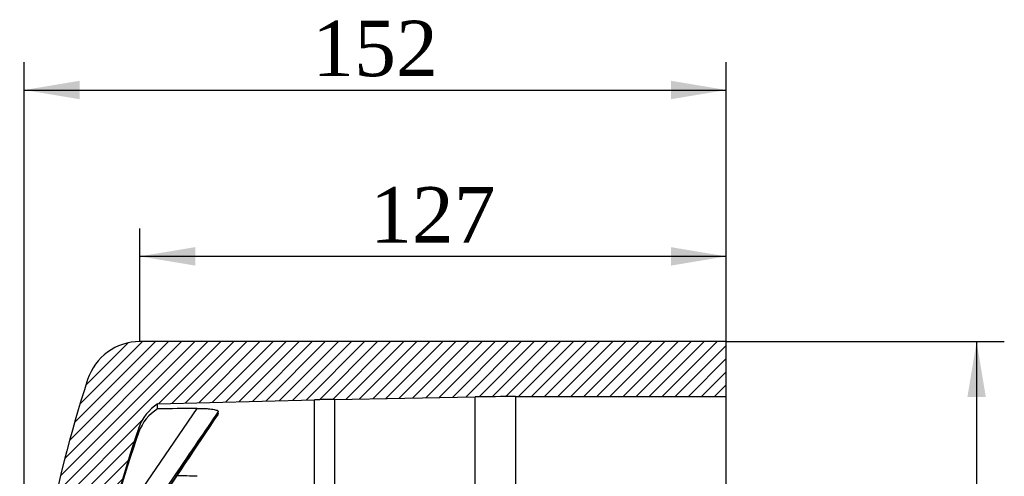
# Model space of a CAD drawing. Header units: millimetres. Extents: x 0 to 1188, y 0 to 840.
# Tile 1 of 2: x 271 to 484, y 599 to 698. Entities that reach past the tile are written whole.
import ezdxf
from ezdxf.enums import TextEntityAlignment as Align

# ---------------------------------------------------------------- set-up
doc = ezdxf.new("R2010")
doc.units = ezdxf.units.MM
doc.header["$LTSCALE"] = 4
doc.layers.add('CAP200B', color=7, linetype='Continuous')
doc.layers.add('Default', color=7, linetype='Continuous')
doc.styles.add('SEACAD_Solid_Edge_ANSI1_Symbols', font='semeca1.ttf')
doc.styles.add('SEACAD_Times_New_Roman', font='times.ttf')
doc.dimstyles.new('ANSImm', dxfattribs={"dimtxt": 12, "dimasz": 12, "dimexe": 6, "dimexo": 0, "dimgap": 3, "dimtad": 1, "dimdsep": 46, "dimtxsty": 'SEACAD_Times_New_Roman', "dimblk1": '_SE_FILLED', "dimblk2": '_SE_FILLED', "dimsah": 1, "dimcen": 6, "dimazin": 0, "dimtfac": 0.85, "dimtdec": 3, "dimtofl": 0, "dimtmove": 0, "dimatfit": 3, "dimfxl": 1, "dimarcsym": 0})

# ---------------------------------------------------------------- blocks, each defined once
blk = doc.blocks.new('SE6')
at = {"layer": 'CAP200B', "linetype": 'Continuous'}
h = blk.add_hatch(dxfattribs=at)
h.set_pattern_fill('LINE', scale=0.6299212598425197, angle=45, style=0)
h.set_pattern_definition([(45, (0, 0), (-1.414213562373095, 1.414213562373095), [])])
edge = h.paths.add_edge_path()
edge.add_line((283.8431102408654, 509.2413059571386), (283.8431102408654, 547.4411315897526))
edge.add_arc((288.8431102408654, 547.4411315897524), 5, 159.5901171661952, 180, ccw=False)
edge.add_line((284.1570009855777, 549.1848001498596), (291.3333928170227, 568.4713531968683))
edge.add_arc((286.647283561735, 570.2150217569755), 5, 339.5901171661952, 349.6951535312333)
edge.add_line((291.5666331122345, 569.3205945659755), (291.6776110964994, 569.9309734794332))
edge.add_arc((287.7421314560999, 570.6465152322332), 4, 349.6951535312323, 427.7462502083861)
edge.add_line((289.2569682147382, 574.3485781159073), (287.4511398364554, 575.0874999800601))
edge.add_arc((533.0418261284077, 528.3412187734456), 250, 161.0091794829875, 169.2231084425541, ccw=False)
edge.add_arc((306.1048524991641, 606.4412187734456), 10, 122.7808592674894, 161.0091794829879, ccw=False)
edge.add_line((300.6905787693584, 614.8486940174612), (334.6621824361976, 615.7382717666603))
edge.add_line((334.6621824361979, 615.7382717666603), (339.0244533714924, 615.8334568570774))
edge.add_line((339.0244533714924, 615.8334568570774), (369.4803409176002, 616.3650663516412))
edge.add_line((369.4803409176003, 616.3650663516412), (378.2065441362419, 616.4412187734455))
edge.add_line((378.206544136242, 616.4412187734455), (423.8431102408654, 616.4412187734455))
edge.add_line((423.8431102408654, 616.4412187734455), (423.8431102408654, 628.3412187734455))
edge.add_line((423.8431102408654, 628.3412187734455), (296.8431102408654, 628.3412187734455))
edge.add_arc((296.8431102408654, 616.4871449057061), 11.85407386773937, 90, 162.1872458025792)
edge.add_arc((571.1757011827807, 528.3412187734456), 300, 162.1872458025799, 176.1774462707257)
edge.add_line((271.8431102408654, 548.3412187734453), (271.8431102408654, 545.3412187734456))
edge.add_line((271.8431102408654, 545.3412187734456), (270.8431102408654, 545.3412187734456))
edge.add_line((270.8431102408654, 545.3412187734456), (270.8431102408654, 511.3412187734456))
edge.add_line((270.8431102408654, 511.3412187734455), (271.8431102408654, 511.3412187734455))
edge.add_line((271.8431102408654, 511.3412187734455), (271.8431102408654, 508.3412187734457))
edge.add_arc((571.1757011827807, 528.3412187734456), 300, 183.8225537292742, 197.8127541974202)
edge.add_arc((296.8431102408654, 440.1952926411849), 11.85407386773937, 197.812754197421, 270)
edge.add_line((296.8431102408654, 428.3412187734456), (423.8431102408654, 428.3412187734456))
edge.add_line((423.8431102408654, 428.3412187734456), (423.8431102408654, 440.2412187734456))
edge.add_line((423.8431102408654, 440.2412187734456), (378.2065441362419, 440.2412187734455))
edge.add_line((378.2065441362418, 440.2412187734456), (369.4803409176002, 440.3173711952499))
edge.add_line((369.4803409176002, 440.31737119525), (339.024453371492, 440.8489806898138))
edge.add_line((339.0244533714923, 440.8489806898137), (334.6621824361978, 440.9441657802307))
edge.add_line((334.6621824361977, 440.9441657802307), (300.6905787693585, 441.8337435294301))
edge.add_arc((306.1048524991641, 450.2412187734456), 10, 198.9908205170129, 237.2191407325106, ccw=False)
edge.add_arc((533.0418261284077, 528.3412187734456), 250, 190.7768915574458, 198.9908205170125, ccw=False)
edge.add_line((287.4511398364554, 481.594937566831), (289.2569682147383, 482.3338594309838))
edge.add_arc((287.7421314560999, 486.0359223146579), 4, 292.2537497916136, 370.304846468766)
edge.add_line((291.6776110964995, 486.7514640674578), (291.5666331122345, 487.3618429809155))
edge.add_arc((286.647283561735, 486.4674157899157), 5, 10.30484646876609, 20.40988283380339)
edge.add_line((291.3333928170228, 488.2110843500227), (284.1570009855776, 507.4976373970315))
edge.add_arc((288.8431102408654, 509.2413059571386), 5, 180, 200.4098828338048, ccw=False)
at = {"layer": 'CAP200B', "color": 7, "linetype": 'Continuous'}
for p, q in [((423.8431102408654, 628.3412187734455), (296.8431102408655, 628.3412187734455)), ((423.8431102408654, 616.4412187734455), (423.8431102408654, 628.3412187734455)), ((339.024453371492, 615.8334568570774), (369.4803409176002, 616.3650663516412)), ((369.4803409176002, 440.31737119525), (369.4803409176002, 616.3650663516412)), ((378.2065441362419, 616.4412187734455), (378.2065441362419, 440.2412187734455)), ((378.2065441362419, 616.4412187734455), (423.8431102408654, 616.4412187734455)), ((423.8431102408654, 440.2412187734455), (423.8431102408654, 616.4412187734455)), ((300.6905787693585, 614.8486940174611), (334.6621824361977, 615.7382717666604)), ((300.6905787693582, 613.7819718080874), (300.6905787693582, 614.8486940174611)), ((334.6621824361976, 440.9441657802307), (334.6621824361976, 615.7382717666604)), ((339.024453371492, 615.8334568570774), (339.0244533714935, 440.8489806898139)), ((296.474723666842, 595.1645405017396), (309.2532985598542, 613.8815900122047)), ((313.8431102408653, 612.8000488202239), (313.8431102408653, 613.2210020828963)), ((296.6491452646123, 608.7905202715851), (296.6491452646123, 609.6953854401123))]:
    blk.add_line(p, q, dxfattribs=at)
for centre, radius, start, end in [((296.8431102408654, 616.4871449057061), 11.85407386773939, 90, 162.1872458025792), ((571.1757011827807, 528.3412187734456), 300, 162.1872458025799, 176.1774462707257), ((378.2065441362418, 116.4412187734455), 500, 90, 90.99999999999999), ((306.1048524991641, 606.4412187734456), 10.00000000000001, 122.7808592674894, 161.0091794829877), ((347.7506565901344, 115.9096092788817), 499.9999999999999, 91.00000000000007, 91.50000000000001), ((305.7377318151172, 605.5635969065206), 9.64445124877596, 121.5553463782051, 160.4524776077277), ((16100.76993132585, -9956.199641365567), 18998.14217265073, 146.1990368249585, 146.2768045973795), ((533.0418261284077, 528.3412187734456), 250, 161.0091794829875, 169.2231084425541)]:
    blk.add_arc(centre, radius, start, end, dxfattribs=at)
for centre, major_axis, ratio, start_param, end_param in [((693.1138269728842, 522.1475756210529), (-1114.397230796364, 20.67716937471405), 0.08089208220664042, -1.217636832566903, -1.20943982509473), ((531.724755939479, 525.1224715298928), (-230.9496141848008, 94.50162679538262), 0.9735517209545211, 0.04772279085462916, 0.1754614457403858), ((693.1138021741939, 510.3880165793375), (-1114.391648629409, 59.79730807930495), 0.06509391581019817, -1.215644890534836, -1.211452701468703)]:
    blk.add_ellipse(centre, major_axis=major_axis, ratio=ratio, start_param=start_param, end_param=end_param, dxfattribs=at)
for points, knots in [([(313.8431102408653, 613.2210020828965), (312.3769180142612, 611.0740713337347), (310.910842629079, 608.9269997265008), (309.444914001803, 606.779750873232), (306.1184073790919, 601.9071824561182), (302.7926244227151, 597.033739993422), (299.4681673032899, 592.1586877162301)], [0, 0, 0, 0, 0.3058838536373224, 0.3058838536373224, 0.3058838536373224, 1, 1, 1, 1]), ([(299.4681673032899, 591.3026687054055), (300.9331927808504, 593.4947400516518), (302.3984821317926, 595.6867444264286), (303.8639717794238, 597.8786969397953), (307.1894822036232, 602.8527074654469), (310.5160054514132, 607.826455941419), (313.8431102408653, 612.8000488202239)], [0, 0, 0, 0, 0.3058838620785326, 0.3058838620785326, 0.3058838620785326, 1, 1, 1, 1]), ([(309.2532985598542, 613.8815900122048), (309.818040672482, 613.8879473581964), (310.3624793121, 613.8811795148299), (311.148396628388, 613.8496300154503), (311.4061030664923, 613.8353051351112), (311.8914986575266, 613.7993345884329), (312.1215473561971, 613.7776418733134), (312.5540552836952, 613.7256240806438), (312.7583867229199, 613.6949594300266), (313.1245948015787, 613.6242129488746), (313.2847098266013, 613.5846412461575), (313.5530464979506, 613.4954409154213), (313.6605266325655, 613.4455527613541), (313.8045879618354, 613.3391411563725), (313.8431102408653, 613.2814917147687), (313.8431102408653, 613.2210020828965)], [0, 0, 0, 0, 0.2499999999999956, 0.2499999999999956, 0.3749999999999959, 0.3749999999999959, 0.4999999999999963, 0.4999999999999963, 0.6249999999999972, 0.6249999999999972, 0.7499999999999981, 0.7499999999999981, 0.874999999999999, 0.874999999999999, 1, 1, 1, 1])]:
    blk.add_open_spline(points, degree=3, knots=knots, dxfattribs=at)
blk.add_open_spline([(313.8431102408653, 612.8000488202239), (313.8431102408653, 612.7587328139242), (313.8285987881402, 612.7171409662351), (313.8004289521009, 612.6753018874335)], degree=3, dxfattribs=at)
blk = doc.blocks.new('DMBLK13')
at = {"layer": 'Default', "linetype": 'Continuous'}
for points in [[(308.8431062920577, 648.7844474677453), (296.8431061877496, 646.7844474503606), (308.8431062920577, 644.784447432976)], [(411.8431101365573, 648.7844474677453), (411.8431101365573, 644.784447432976), (423.8431102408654, 646.7844474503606)]]:
    blk.add_hatch(color=7, dxfattribs=at).paths.add_polyline_path(points)
at = {"layer": 'Default', "color": 7, "linetype": 'Continuous'}
for p, q in [((296.8431102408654, 628.3412187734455), (296.8431102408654, 652.7844475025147)), ((423.8431102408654, 628.3412187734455), (423.8431102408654, 652.7844475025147)), ((423.8431102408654, 646.7844474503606), (296.8431061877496, 646.7844474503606))]:
    blk.add_line(p, q, dxfattribs=at)
at = {"layer": 'Default', "color": 7, "linetype": 'Continuous', "style": 'SEACAD_Times_New_Roman'}
blk.add_text('127', height=12, dxfattribs=at).set_placement((346.6938191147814, 661.7844474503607), align=Align.TOP_LEFT)
blk = doc.blocks.new('_SE_FILLED')
at = {"color": 0}
blk.add_line((0, 0), (-1, 0), dxfattribs=at)
blk.add_solid([(0, 0), (-1, -0.1665), (-1, 0.1665), (0, 0)], dxfattribs=at)
blk = doc.blocks.new('GDimGGroup')
at = {"layer": 'Default', "linetype": 'Continuous'}
for points in [[(480.0332616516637, 616.3412186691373), (478.033261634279, 628.3412187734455), (476.0332616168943, 616.3412186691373)], [(480.0332616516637, 440.3412158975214), (476.0332616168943, 440.3412158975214), (478.033261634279, 428.3412157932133)]]:
    blk.add_hatch(color=7, dxfattribs=at).paths.add_polyline_path(points)
at = {"layer": 'Default', "color": 7, "linetype": 'Continuous'}
for p, q in [((423.8431102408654, 628.3412187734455), (484.033261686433, 628.3412187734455)), ((478.033261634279, 628.3412187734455), (478.033261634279, 428.3412157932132)), ((423.8431102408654, 428.3412187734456), (484.033261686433, 428.3412187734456))]:
    blk.add_line(p, q, dxfattribs=at)
for s, style, p in [('200', 'SEACAD_Times_New_Roman', (463.0332616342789, 525.1340334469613)), ('O', 'SEACAD_Solid_Edge_ANSI1_Symbols', (463.0332616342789, 504.2498229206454))]:
    blk.add_text(s, height=12, rotation=90, dxfattribs=dict(at, style=style)).set_placement(p, align=Align.TOP_LEFT)
blk = doc.blocks.new('DMBLK14')
at = {"layer": 'Default', "linetype": 'Continuous'}
for points in [[(283.8431103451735, 684.7844483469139), (271.8431102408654, 682.7844483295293), (283.8431103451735, 680.7844483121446)], [(411.8431052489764, 684.7844483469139), (411.8431052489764, 680.7844483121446), (423.8431053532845, 682.7844483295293)]]:
    blk.add_hatch(color=7, dxfattribs=at).paths.add_polyline_path(points)
at = {"layer": 'Default', "color": 7, "linetype": 'Continuous'}
for p, q in [((271.8431102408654, 545.3412187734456), (271.8431102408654, 688.7844483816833)), ((423.8431102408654, 616.4412187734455), (423.8431102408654, 688.7844483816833)), ((271.8431102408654, 682.7844483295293), (423.8431053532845, 682.7844483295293))]:
    blk.add_line(p, q, dxfattribs=at)
at = {"layer": 'Default', "color": 7, "linetype": 'Continuous', "style": 'SEACAD_Times_New_Roman'}
blk.add_text('152', height=12, dxfattribs=at).set_placement((334.1938186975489, 697.7844483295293), align=Align.TOP_LEFT)

msp = doc.modelspace()

# ---------------------------------------------------------------- block references
at = {"layer": 'Default'}
for name in ['SE6', 'GDimGGroup']:
    msp.add_blockref(name, (0, 0), dxfattribs=at)

# ---------------------------------------------------------------- dimensions: what is measured, and where the dimension line sits
at = {"layer": 'Default', "color": 7, "linetype": 'Continuous'}
for base, p1, p2, picture, middle in [((423.8431102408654, 682.7844483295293), (271.8431102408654, 545.3412187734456), (423.8431102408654, 616.4412187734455), 'DMBLK14', (347.8431077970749, 682.7844483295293)), ((296.8431102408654, 646.7844474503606), (423.8431102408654, 628.3412187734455), (296.8431102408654, 628.3412187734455), 'DMBLK13', (360.3431082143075, 646.7844474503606))]:
    dim = msp.add_linear_dim(base=base, p1=p1, p2=p2, text='\\A1;<>', dimstyle='ANSImm', dxfattribs=at)
    dim.commit()
    dim.dimension.update_dxf_attribs({"geometry": picture, "text_midpoint": middle, "dimtype": 160})

doc.saveas('drawing.dxf')
